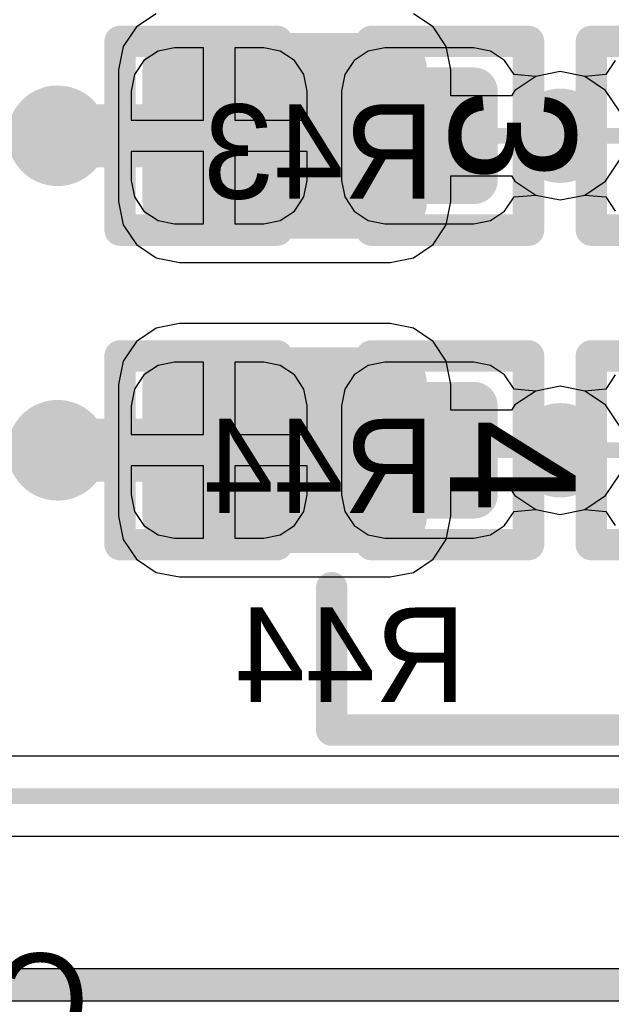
# Model space of a CAD drawing. Header units: millimetres. Extents: x 1.4 to 10.4, y 0 to 10.9.
# Tile 27 of 177: x 3.778 to 3.966, y 3.489 to 3.802. Entities that reach past the tile are written whole.
import ezdxf

# ---------------------------------------------------------------- set-up
doc = ezdxf.new("R2010")
doc.units = ezdxf.units.MM
doc.header["$MEASUREMENT"] = 0
for name, color, linetype in [('BottomLayer', 5, 'Continuous'), ('BottomOverlay', 54, 'Continuous'), ('BottomPaste', 16, 'Continuous'), ('BottomSolder', 6, 'Continuous'), ('DrillDrawing', 1, 'Continuous'), ('DrillGuide', 244, 'Continuous'), ('InternalPlane1', 76, 'Continuous'), ('InternalPlane2', 16, 'Continuous'), ('Mechanical32', 56, 'Continuous'), ('MultiLayer', 9, 'Continuous'), ('TopLayer', 1, 'Continuous'), ('TopOverlay', 2, 'Continuous'), ('TopPaste', 8, 'Continuous'), ('TopSolder', 216, 'Continuous')]:
    doc.layers.add(name, color=color, linetype=linetype)

msp = doc.modelspace()

# ---------------------------------------------------------------- linework, layer by layer
at = {"layer": 'BottomLayer'}
for p, q in [((3.8219667, 3.7919311), (3.8174868, 3.7889378)), ((3.827251, 3.7929822), (3.8219667, 3.7919311)), ((3.8364242, 3.7929822), (3.827251, 3.7929822)), ((3.8364242, 3.7700004), (3.8364242, 3.7929822)), ((3.8555974, 3.7929822), (3.8464242, 3.7929822)), ((3.8464242, 3.7929822), (3.8464242, 3.7700004)), ((3.8608817, 3.7919311), (3.8555974, 3.7929822)), ((3.8653616, 3.7889378), (3.8608817, 3.7919311)), ((3.8888959, 3.7919311), (3.884416, 3.7889378)), ((3.8941802, 3.7929822), (3.8888959, 3.7919311)), ((3.9225266, 3.7929822), (3.8941802, 3.7929822)), ((3.9278109, 3.7919311), (3.9225266, 3.7929822)), ((3.9322908, 3.7889378), (3.9278109, 3.7919311)), ((3.8174868, 3.7889378), (3.8144935, 3.7844579)), ((3.8683549, 3.7844579), (3.8653616, 3.7889378)), ((3.884416, 3.7889378), (3.8814227, 3.7844579)), ((3.9352841, 3.784458), (3.9322908, 3.7889378)), ((3.9674868, 3.7889378), (3.9644935, 3.784458)), ((3.95, 3.7853918), (3.9421966, 3.7838396)), ((3.9578034, 3.7838396), (3.95, 3.7853918)), ((3.8144935, 3.7844579), (3.8134424, 3.7791736)), ((3.869406, 3.7791736), (3.8683549, 3.7844579)), ((3.8814227, 3.7844579), (3.8803716, 3.7791736)), ((3.9421964, 3.7838396), (3.9352841, 3.784458)), ((3.9352841, 3.784458), (3.9352841, 3.784458)), ((3.9421965, 3.7838397), (3.9421964, 3.7838396)), ((3.9421966, 3.7838396), (3.9421965, 3.7838397)), ((3.9578035, 3.7838397), (3.9578034, 3.7838396)), ((3.9578036, 3.7838396), (3.9578035, 3.7838397)), ((3.9644935, 3.784458), (3.9578036, 3.7838396)), ((3.9644935, 3.784458), (3.9644935, 3.784458)), ((3.8134424, 3.7791736), (3.8134424, 3.7700004)), ((3.869406, 3.7700004), (3.869406, 3.7791736)), ((3.8803716, 3.7791736), (3.8803716, 3.7508272)), ((3.8134424, 3.7700004), (3.8364242, 3.7700004)), ((3.8464242, 3.7700004), (3.869406, 3.7700004)), ((3.8364242, 3.7600004), (3.8134424, 3.7600004)), ((3.8134424, 3.7600004), (3.8134424, 3.7508272)), ((3.8364242, 3.7370186), (3.8364242, 3.7600004)), ((3.869406, 3.7600004), (3.8464242, 3.7600004)), ((3.8464242, 3.7600004), (3.8464242, 3.7370186)), ((3.869406, 3.7508272), (3.869406, 3.7600004)), ((3.8134424, 3.7508272), (3.8144935, 3.7455429)), ((3.8683549, 3.7455429), (3.869406, 3.7508272)), ((3.8803716, 3.7508272), (3.8814227, 3.7455429)), ((3.8144935, 3.7455429), (3.8174868, 3.741063)), ((3.8653616, 3.741063), (3.8683549, 3.7455429)), ((3.8814227, 3.7455429), (3.884416, 3.741063)), ((3.9322908, 3.741063), (3.9352841, 3.7455428)), ((3.9352841, 3.7455428), (3.9421964, 3.7461604)), ((3.9352841, 3.7455428), (3.9352841, 3.7455428)), ((3.9352841, 3.7455428), (3.9352841, 3.7455428)), ((3.9421964, 3.7461604), (3.9421965, 3.7461603)), ((3.9421965, 3.7461603), (3.9421966, 3.7461604)), ((3.9421966, 3.7461604), (3.95, 3.7446082)), ((3.95, 3.7446082), (3.9578034, 3.7461604)), ((3.9578034, 3.7461604), (3.9578035, 3.7461603)), ((3.9578035, 3.7461603), (3.9578036, 3.7461604)), ((3.9578036, 3.7461604), (3.9644935, 3.7455428)), ((3.9644935, 3.7455428), (3.9644935, 3.7455428)), ((3.9644935, 3.7455428), (3.9644935, 3.7455428)), ((3.9644935, 3.7455428), (3.9674868, 3.741063)), ((3.8174868, 3.741063), (3.8219667, 3.7380697)), ((3.8608817, 3.7380697), (3.8653616, 3.741063)), ((3.884416, 3.741063), (3.8888959, 3.7380697)), ((3.9278109, 3.7380697), (3.9322908, 3.741063)), ((3.8219667, 3.7380697), (3.827251, 3.7370186)), ((3.827251, 3.7370186), (3.8364242, 3.7370186)), ((3.8464242, 3.7370186), (3.8555974, 3.7370186)), ((3.8555974, 3.7370186), (3.8608817, 3.7380697)), ((3.8888959, 3.7380697), (3.8941802, 3.7370186)), ((3.8941802, 3.7370186), (3.9225266, 3.7370186)), ((3.9225266, 3.7370186), (3.9278109, 3.7380697)), ((3.8219667, 3.6919311), (3.8174868, 3.6889378)), ((3.827251, 3.6929822), (3.8219667, 3.6919311)), ((3.8364242, 3.6929822), (3.827251, 3.6929822)), ((3.8364242, 3.6700004), (3.8364242, 3.6929822)), ((3.8555974, 3.6929822), (3.8464242, 3.6929822)), ((3.8464242, 3.6929822), (3.8464242, 3.6700004)), ((3.8608817, 3.6919311), (3.8555974, 3.6929822)), ((3.8653616, 3.6889378), (3.8608817, 3.6919311)), ((3.8888959, 3.6919311), (3.884416, 3.6889378)), ((3.8941802, 3.6929822), (3.8888959, 3.6919311)), ((3.9225266, 3.6929822), (3.8941802, 3.6929822)), ((3.9278109, 3.6919311), (3.9225266, 3.6929822)), ((3.9322908, 3.6889378), (3.9278109, 3.6919311)), ((3.8174868, 3.6889378), (3.8144935, 3.6844579)), ((3.8683549, 3.6844579), (3.8653616, 3.6889378)), ((3.884416, 3.6889378), (3.8814227, 3.6844579)), ((3.9352841, 3.684458), (3.9322908, 3.6889378)), ((3.9674868, 3.6889378), (3.9644935, 3.684458)), ((3.95, 3.6853918), (3.9421966, 3.6838396)), ((3.9578034, 3.6838396), (3.95, 3.6853918)), ((3.8144935, 3.6844579), (3.8134424, 3.6791736)), ((3.869406, 3.6791736), (3.8683549, 3.6844579)), ((3.8814227, 3.6844579), (3.8803716, 3.6791736)), ((3.9421964, 3.6838396), (3.9352841, 3.684458)), ((3.9352841, 3.684458), (3.9352841, 3.684458)), ((3.9421965, 3.6838397), (3.9421964, 3.6838396)), ((3.9421966, 3.6838396), (3.9421965, 3.6838397)), ((3.9578035, 3.6838397), (3.9578034, 3.6838396)), ((3.9578036, 3.6838396), (3.9578035, 3.6838397)), ((3.9644935, 3.684458), (3.9578036, 3.6838396)), ((3.9644935, 3.684458), (3.9644935, 3.684458)), ((3.8134424, 3.6791736), (3.8134424, 3.6700004)), ((3.869406, 3.6700004), (3.869406, 3.6791736)), ((3.8803716, 3.6791736), (3.8803716, 3.6508272)), ((3.8134424, 3.6700004), (3.8364242, 3.6700004)), ((3.8464242, 3.6700004), (3.869406, 3.6700004)), ((3.8364242, 3.6600004), (3.8134424, 3.6600004)), ((3.8134424, 3.6600004), (3.8134424, 3.6508272)), ((3.8364242, 3.6370186), (3.8364242, 3.6600004)), ((3.869406, 3.6600004), (3.8464242, 3.6600004)), ((3.8464242, 3.6600004), (3.8464242, 3.6370186)), ((3.869406, 3.6508272), (3.869406, 3.6600004)), ((3.8134424, 3.6508272), (3.8144935, 3.6455429)), ((3.8683549, 3.6455429), (3.869406, 3.6508272)), ((3.8803716, 3.6508272), (3.8814227, 3.6455429)), ((3.8144935, 3.6455429), (3.8174868, 3.641063)), ((3.8653616, 3.641063), (3.8683549, 3.6455429)), ((3.8814227, 3.6455429), (3.884416, 3.641063)), ((3.9322908, 3.641063), (3.9352841, 3.6455428)), ((3.9352841, 3.6455428), (3.9421964, 3.6461604)), ((3.9352841, 3.6455428), (3.9352841, 3.6455428)), ((3.9352841, 3.6455428), (3.9352841, 3.6455428)), ((3.9421964, 3.6461604), (3.9421965, 3.6461603)), ((3.9421965, 3.6461603), (3.9421966, 3.6461604)), ((3.9421966, 3.6461604), (3.95, 3.6446082)), ((3.95, 3.6446082), (3.9578034, 3.6461604)), ((3.9578034, 3.6461604), (3.9578035, 3.6461603)), ((3.9578035, 3.6461603), (3.9578036, 3.6461604)), ((3.9578036, 3.6461604), (3.9644935, 3.6455428)), ((3.9644935, 3.6455428), (3.9644935, 3.6455428)), ((3.9644935, 3.6455428), (3.9644935, 3.6455428)), ((3.9644935, 3.6455428), (3.9674868, 3.641063)), ((3.8174868, 3.641063), (3.8219667, 3.6380697)), ((3.8608817, 3.6380697), (3.8653616, 3.641063)), ((3.884416, 3.641063), (3.8888959, 3.6380697)), ((3.9278109, 3.6380697), (3.9322908, 3.641063)), ((3.8219667, 3.6380697), (3.827251, 3.6370186)), ((3.827251, 3.6370186), (3.8364242, 3.6370186)), ((3.8464242, 3.6370186), (3.8555974, 3.6370186)), ((3.8555974, 3.6370186), (3.8608817, 3.6380697)), ((3.8888959, 3.6380697), (3.8941802, 3.6370186)), ((3.8941802, 3.6370186), (3.9225266, 3.6370186)), ((3.9225266, 3.6370186), (3.9278109, 3.6380697)), ((4.0947209, 3.5677449), (3.7673674, 3.5677449)), ((3.7673674, 3.5422551), (4.0761654, 3.5422551))]:
    msp.add_line(p, q, dxfattribs=at)
for points, const_width in [([(3.8254794, 3.7791736, 1), (3.8290226, 3.7791736, 1)], 0.0035433), ([(3.8538258, 3.7791736, 1), (3.857369, 3.7791736, 1)], 0.0035433), ([(3.8924086, 3.7791736, 1), (3.8959518, 3.7791736, 1)], 0.0035433), ([(3.920755, 3.7791736, 1), (3.9242982, 3.7791736, 1)], 0.0035433), ([(3.784, 3.765, 1), (3.796, 3.765, 1)], 0.012), ([(3.785, 3.765, 1), (3.795, 3.765, 1)], 0.01), ([(3.7850004, 3.7650004, 1), (3.7950004, 3.7650004, 1)], 0.01), ([(3.7850004, 3.7650004, 1), (3.7950004, 3.7650004, 1)], 0.01), ([(3.8364242, 3.7650004, 1), (3.8464242, 3.7650004, 1)], 0.01), ([(3.945, 3.765, 1), (3.955, 3.765, 1)], 0.01), ([(3.9071034, 3.7650004, 1), (3.9096034, 3.7650004, 1)], 0.0025), ([(3.9487496, 3.7650004, 1), (3.9512496, 3.7650004, 1)], 0.0025), ([(3.9487496, 3.7650004, 1), (3.9512496, 3.7650004, 1)], 0.0025), ([(3.94875, 3.765, 1), (3.95125, 3.765, 1)], 0.0025), ([(3.94875, 3.765, 1), (3.95125, 3.765, 1)], 0.0025), ([(3.9487504, 3.7650004, 1), (3.9512504, 3.7650004, 1)], 0.0025), ([(3.9487504, 3.7650004, 1), (3.9512504, 3.7650004, 1)], 0.0025), ([(3.8254794, 3.7508272, 1), (3.8290226, 3.7508272, 1)], 0.0035433), ([(3.8538258, 3.7508272, 1), (3.857369, 3.7508272, 1)], 0.0035433), ([(3.8924086, 3.7508272, 1), (3.8959518, 3.7508272, 1)], 0.0035433), ([(3.920755, 3.7508272, 1), (3.9242982, 3.7508272, 1)], 0.0035433), ([(3.8254794, 3.6791736, 1), (3.8290226, 3.6791736, 1)], 0.0035433), ([(3.8538258, 3.6791736, 1), (3.857369, 3.6791736, 1)], 0.0035433), ([(3.8924086, 3.6791736, 1), (3.8959518, 3.6791736, 1)], 0.0035433), ([(3.920755, 3.6791736, 1), (3.9242982, 3.6791736, 1)], 0.0035433), ([(3.784, 3.665, 1), (3.796, 3.665, 1)], 0.012), ([(3.785, 3.665, 1), (3.795, 3.665, 1)], 0.01), ([(3.7850004, 3.6650004, 1), (3.7950004, 3.6650004, 1)], 0.01), ([(3.7850004, 3.6650004, 1), (3.7950004, 3.6650004, 1)], 0.01), ([(3.8364242, 3.6650004, 1), (3.8464242, 3.6650004, 1)], 0.01), ([(3.945, 3.665, 1), (3.955, 3.665, 1)], 0.01), ([(3.9071034, 3.6650004, 1), (3.9096034, 3.6650004, 1)], 0.0025), ([(3.9487496, 3.6650004, 1), (3.9512496, 3.6650004, 1)], 0.0025), ([(3.9487496, 3.6650004, 1), (3.9512496, 3.6650004, 1)], 0.0025), ([(3.94875, 3.665, 1), (3.95125, 3.665, 1)], 0.0025), ([(3.94875, 3.665, 1), (3.95125, 3.665, 1)], 0.0025), ([(3.9487504, 3.6650004, 1), (3.9512504, 3.6650004, 1)], 0.0025), ([(3.9487504, 3.6650004, 1), (3.9512504, 3.6650004, 1)], 0.0025), ([(3.8254794, 3.6508272, 1), (3.8290226, 3.6508272, 1)], 0.0035433), ([(3.8538258, 3.6508272, 1), (3.857369, 3.6508272, 1)], 0.0035433), ([(3.8924086, 3.6508272, 1), (3.8959518, 3.6508272, 1)], 0.0035433), ([(3.920755, 3.6508272, 1), (3.9242982, 3.6508272, 1)], 0.0035433)]:
    msp.add_lwpolyline(points, format="xyb", close=True, dxfattribs=dict(at, const_width=const_width))
for points, const_width in [([(3.79, 3.765), (3.7900004, 3.7650004)], 0.02), ([(3.7900004, 3.7650004), (3.8414242, 3.7650004)], 0.02), ([(3.9083534, 3.7650004), (3.9499996, 3.7650004)], 0.005), ([(3.9499996, 3.7650004), (3.95, 3.765)], 0.005), ([(3.95, 3.765), (3.9500004, 3.7650004)], 0.005), ([(3.9500004, 3.7650004), (3.9914242, 3.7650004)], 0.005), ([(3.79, 3.665), (3.7900004, 3.6650004)], 0.02), ([(3.7900004, 3.6650004), (3.8414242, 3.6650004)], 0.02), ([(3.9083534, 3.6650004), (3.9499996, 3.6650004)], 0.005), ([(3.9499996, 3.6650004), (3.95, 3.665)], 0.005), ([(3.95, 3.665), (3.9500004, 3.6650004)], 0.005), ([(3.9500004, 3.6650004), (3.9914242, 3.6650004)], 0.005), ([(3.7354331, 3.555), (4.1, 3.555)], 0.005)]:
    msp.add_lwpolyline(points, dxfattribs=dict(at, const_width=const_width))
for points in [[(3.827251, 3.7472839), (3.8555974, 3.7472839), (3.827251, 3.7827169), (3.8555974, 3.7827169)], [(3.8941802, 3.7472839), (3.9225266, 3.7472839), (3.8941802, 3.7827169), (3.9225266, 3.7827169)], [(3.8237077, 3.7508272), (3.8591407, 3.7508272), (3.8237077, 3.7791736), (3.8591407, 3.7791736)], [(3.8906369, 3.7508272), (3.9260699, 3.7508272), (3.8906369, 3.7791736), (3.9260699, 3.7791736)], [(3.827251, 3.6472839), (3.8555974, 3.6472839), (3.827251, 3.6827169), (3.8555974, 3.6827169)], [(3.8941802, 3.6472839), (3.9225266, 3.6472839), (3.8941802, 3.6827169), (3.9225266, 3.6827169)], [(3.8237077, 3.6508272), (3.8591407, 3.6508272), (3.8237077, 3.6791736), (3.8591407, 3.6791736)], [(3.8906369, 3.6508272), (3.9260699, 3.6508272), (3.8906369, 3.6791736), (3.9260699, 3.6791736)]]:
    msp.add_solid(points, dxfattribs=at)
at = {"layer": 'BottomOverlay', "const_width": 0.01}
for points in [[(3.8098888, 3.7350004), (3.8098888, 3.7950004)], [(3.8098888, 3.7950004), (3.8598888, 3.7950004)], [(3.8898888, 3.7950004), (3.9398888, 3.7950004)], [(3.9398888, 3.7350004), (3.9398888, 3.7950004)], [(3.9598888, 3.7350004), (3.9598888, 3.7950004)], [(3.9598888, 3.7950004), (4.0098888, 3.7950004)], [(3.8098888, 3.7350004), (3.8598888, 3.7350004)], [(3.8898888, 3.7350004), (3.9398888, 3.7350004)], [(3.9598888, 3.7350004), (4.0098888, 3.7350004)], [(3.8098888, 3.6350004), (3.8098888, 3.6950004)], [(3.8098888, 3.6950004), (3.8598888, 3.6950004)], [(3.8898888, 3.6950004), (3.9398888, 3.6950004)], [(3.9398888, 3.6350004), (3.9398888, 3.6950004)], [(3.9598888, 3.6350004), (3.9598888, 3.6950004)], [(3.9598888, 3.6950004), (4.0098888, 3.6950004)], [(3.8098888, 3.6350004), (3.8598888, 3.6350004)], [(3.8898888, 3.6350004), (3.9398888, 3.6350004)], [(3.9598888, 3.6350004), (4.0098888, 3.6350004)]]:
    msp.add_lwpolyline(points, dxfattribs=at)
at = {"layer": 'BottomOverlay', "const_width": 0.005}
for points in [[(3.8073888, 3.7950004, 1), (3.8123888, 3.7950004, 1)], [(3.8073888, 3.7950004, 1), (3.8123888, 3.7950004, 1)], [(3.8573888, 3.7950004, 1), (3.8623888, 3.7950004, 1)], [(3.8873888, 3.7950004, 1), (3.8923888, 3.7950004, 1)], [(3.9373888, 3.7950004, 1), (3.9423888, 3.7950004, 1)], [(3.9373888, 3.7950004, 1), (3.9423888, 3.7950004, 1)], [(3.9573888, 3.7950004, 1), (3.9623888, 3.7950004, 1)], [(3.9573888, 3.7950004, 1), (3.9623888, 3.7950004, 1)], [(3.8073888, 3.7350004, 1), (3.8123888, 3.7350004, 1)], [(3.8073888, 3.7350004, 1), (3.8123888, 3.7350004, 1)], [(3.8573888, 3.7350004, 1), (3.8623888, 3.7350004, 1)], [(3.8873888, 3.7350004, 1), (3.8923888, 3.7350004, 1)], [(3.9373888, 3.7350004, 1), (3.9423888, 3.7350004, 1)], [(3.9373888, 3.7350004, 1), (3.9423888, 3.7350004, 1)], [(3.9573888, 3.7350004, 1), (3.9623888, 3.7350004, 1)], [(3.9573888, 3.7350004, 1), (3.9623888, 3.7350004, 1)], [(3.8073888, 3.6950004, 1), (3.8123888, 3.6950004, 1)], [(3.8073888, 3.6950004, 1), (3.8123888, 3.6950004, 1)], [(3.8573888, 3.6950004, 1), (3.8623888, 3.6950004, 1)], [(3.8873888, 3.6950004, 1), (3.8923888, 3.6950004, 1)], [(3.9373888, 3.6950004, 1), (3.9423888, 3.6950004, 1)], [(3.9373888, 3.6950004, 1), (3.9423888, 3.6950004, 1)], [(3.9573888, 3.6950004, 1), (3.9623888, 3.6950004, 1)], [(3.9573888, 3.6950004, 1), (3.9623888, 3.6950004, 1)], [(3.8073888, 3.6350004, 1), (3.8123888, 3.6350004, 1)], [(3.8073888, 3.6350004, 1), (3.8123888, 3.6350004, 1)], [(3.8573888, 3.6350004, 1), (3.8623888, 3.6350004, 1)], [(3.8873888, 3.6350004, 1), (3.8923888, 3.6350004, 1)], [(3.9373888, 3.6350004, 1), (3.9423888, 3.6350004, 1)], [(3.9373888, 3.6350004, 1), (3.9423888, 3.6350004, 1)], [(3.9573888, 3.6350004, 1), (3.9623888, 3.6350004, 1)], [(3.9573888, 3.6350004, 1), (3.9623888, 3.6350004, 1)]]:
    msp.add_lwpolyline(points, format="xyb", close=True, dxfattribs=at)
at = {"layer": 'BottomPaste', "const_width": 0.0035433}
for points in [[(3.8254794, 3.7791736, 1), (3.8290226, 3.7791736, 1)], [(3.8538258, 3.7791736, 1), (3.857369, 3.7791736, 1)], [(3.8924086, 3.7791736, 1), (3.8959518, 3.7791736, 1)], [(3.920755, 3.7791736, 1), (3.9242982, 3.7791736, 1)], [(3.8254794, 3.7508272, 1), (3.8290226, 3.7508272, 1)], [(3.8538258, 3.7508272, 1), (3.857369, 3.7508272, 1)], [(3.8924086, 3.7508272, 1), (3.8959518, 3.7508272, 1)], [(3.920755, 3.7508272, 1), (3.9242982, 3.7508272, 1)], [(3.8254794, 3.6791736, 1), (3.8290226, 3.6791736, 1)], [(3.8538258, 3.6791736, 1), (3.857369, 3.6791736, 1)], [(3.8924086, 3.6791736, 1), (3.8959518, 3.6791736, 1)], [(3.920755, 3.6791736, 1), (3.9242982, 3.6791736, 1)], [(3.8254794, 3.6508272, 1), (3.8290226, 3.6508272, 1)], [(3.8538258, 3.6508272, 1), (3.857369, 3.6508272, 1)], [(3.8924086, 3.6508272, 1), (3.8959518, 3.6508272, 1)], [(3.920755, 3.6508272, 1), (3.9242982, 3.6508272, 1)]]:
    msp.add_lwpolyline(points, format="xyb", close=True, dxfattribs=at)
at = {"layer": 'BottomPaste'}
for points in [[(3.827251, 3.7472839), (3.8555974, 3.7472839), (3.827251, 3.7827169), (3.8555974, 3.7827169)], [(3.8941802, 3.7472839), (3.9225266, 3.7472839), (3.8941802, 3.7827169), (3.9225266, 3.7827169)], [(3.8237077, 3.7508272), (3.8591407, 3.7508272), (3.8237077, 3.7791736), (3.8591407, 3.7791736)], [(3.8906369, 3.7508272), (3.9260699, 3.7508272), (3.8906369, 3.7791736), (3.9260699, 3.7791736)], [(3.827251, 3.6472839), (3.8555974, 3.6472839), (3.827251, 3.6827169), (3.8555974, 3.6827169)], [(3.8941802, 3.6472839), (3.9225266, 3.6472839), (3.8941802, 3.6827169), (3.9225266, 3.6827169)], [(3.8237077, 3.6508272), (3.8591407, 3.6508272), (3.8237077, 3.6791736), (3.8591407, 3.6791736)], [(3.8906369, 3.6508272), (3.9260699, 3.6508272), (3.8906369, 3.6791736), (3.9260699, 3.6791736)]]:
    msp.add_solid(points, dxfattribs=at)
at = {"layer": 'BottomSolder', "const_width": 0.0075433}
for points in [[(3.8234794, 3.7791736, 1), (3.8310226, 3.7791736, 1)], [(3.8518258, 3.7791736, 1), (3.859369, 3.7791736, 1)], [(3.8904086, 3.7791736, 1), (3.8979518, 3.7791736, 1)], [(3.918755, 3.7791736, 1), (3.9262982, 3.7791736, 1)], [(3.8234794, 3.7508272, 1), (3.8310226, 3.7508272, 1)], [(3.8518258, 3.7508272, 1), (3.859369, 3.7508272, 1)], [(3.8904086, 3.7508272, 1), (3.8979518, 3.7508272, 1)], [(3.918755, 3.7508272, 1), (3.9262982, 3.7508272, 1)], [(3.8234794, 3.6791736, 1), (3.8310226, 3.6791736, 1)], [(3.8518258, 3.6791736, 1), (3.859369, 3.6791736, 1)], [(3.8904086, 3.6791736, 1), (3.8979518, 3.6791736, 1)], [(3.918755, 3.6791736, 1), (3.9262982, 3.6791736, 1)], [(3.8234794, 3.6508272, 1), (3.8310226, 3.6508272, 1)], [(3.8518258, 3.6508272, 1), (3.859369, 3.6508272, 1)], [(3.8904086, 3.6508272, 1), (3.8979518, 3.6508272, 1)], [(3.918755, 3.6508272, 1), (3.9262982, 3.6508272, 1)]]:
    msp.add_lwpolyline(points, format="xyb", close=True, dxfattribs=at)
at = {"layer": 'BottomSolder'}
for points in [[(3.827251, 3.7432839), (3.8555974, 3.7432839), (3.827251, 3.7867169), (3.8555974, 3.7867169)], [(3.8941802, 3.7432839), (3.9225266, 3.7432839), (3.8941802, 3.7867169), (3.9225266, 3.7867169)], [(3.8197077, 3.7508272), (3.8631407, 3.7508272), (3.8197077, 3.7791736), (3.8631407, 3.7791736)], [(3.8866369, 3.7508272), (3.9300699, 3.7508272), (3.8866369, 3.7791736), (3.9300699, 3.7791736)], [(3.827251, 3.6432839), (3.8555974, 3.6432839), (3.827251, 3.6867169), (3.8555974, 3.6867169)], [(3.8941802, 3.6432839), (3.9225266, 3.6432839), (3.8941802, 3.6867169), (3.9225266, 3.6867169)], [(3.8197077, 3.6508272), (3.8631407, 3.6508272), (3.8197077, 3.6791736), (3.8631407, 3.6791736)], [(3.8866369, 3.6508272), (3.9300699, 3.6508272), (3.8866369, 3.6791736), (3.9300699, 3.6791736)]]:
    msp.add_solid(points, dxfattribs=at)
at = {"layer": 'DrillDrawing'}
for points, const_width in [([(3.787, 3.765, 1), (3.793, 3.765, 1)], 0.006), ([(3.9475, 3.765, 1), (3.9525, 3.765, 1)], 0.005), ([(3.787, 3.665, 1), (3.793, 3.665, 1)], 0.006), ([(3.9475, 3.665, 1), (3.9525, 3.665, 1)], 0.005)]:
    msp.add_lwpolyline(points, format="xyb", close=True, dxfattribs=dict(at, const_width=const_width))
at = {"layer": 'DrillGuide'}
for points, const_width in [([(3.787, 3.765, 1), (3.793, 3.765, 1)], 0.006), ([(3.9475, 3.765, 1), (3.9525, 3.765, 1)], 0.005), ([(3.787, 3.665, 1), (3.793, 3.665, 1)], 0.006), ([(3.9475, 3.665, 1), (3.9525, 3.665, 1)], 0.005)]:
    msp.add_lwpolyline(points, format="xyb", close=True, dxfattribs=dict(at, const_width=const_width))
at = {"layer": 'InternalPlane1', "const_width": 0.015}
for points in [[(3.9425, 3.765, 1), (3.9575, 3.765, 1)], [(3.9425, 3.665, 1), (3.9575, 3.665, 1)]]:
    msp.add_lwpolyline(points, format="xyb", close=True, dxfattribs=at)
at = {"layer": 'InternalPlane2'}
for p, q in [((4.0278884, 3.500098), (3.58, 3.500098)), ((3.5821116, 3.489902), (4.03, 3.489902))]:
    msp.add_line(p, q, dxfattribs=at)
for points, const_width in [([(3.782, 3.765, 1), (3.798, 3.765, 1)], 0.016), ([(3.9425, 3.765, 1), (3.9575, 3.765, 1)], 0.015), ([(3.782, 3.665, 1), (3.798, 3.665, 1)], 0.016), ([(3.9425, 3.665, 1), (3.9575, 3.665, 1)], 0.015)]:
    msp.add_lwpolyline(points, format="xyb", close=True, dxfattribs=dict(at, const_width=const_width))
at = {"layer": 'InternalPlane2', "const_width": 0.01}
msp.add_lwpolyline([(3.58, 3.495), (4.03, 3.495)], dxfattribs=at)
at = {"layer": 'MultiLayer'}
for points, const_width in [([(3.784, 3.765, 1), (3.796, 3.765, 1)], 0.012), ([(3.945, 3.765, 1), (3.955, 3.765, 1)], 0.01), ([(3.784, 3.665, 1), (3.796, 3.665, 1)], 0.012), ([(3.945, 3.665, 1), (3.955, 3.665, 1)], 0.01)]:
    msp.add_lwpolyline(points, format="xyb", close=True, dxfattribs=dict(at, const_width=const_width))
at = {"layer": 'TopLayer'}
for p, q in [((3.8213429, 3.8038206), (3.8150659, 3.7996264)), ((3.9095149, 3.7996264), (3.9032379, 3.8038206)), ((3.8150659, 3.7996264), (3.8108717, 3.7933494)), ((3.9137091, 3.7933494), (3.9095149, 3.7996264)), ((3.8108717, 3.7933494), (3.8093989, 3.7859452)), ((3.9151819, 3.7859452), (3.9137091, 3.7933494)), ((3.8093989, 3.7859452), (3.8093989, 3.7440556)), ((3.9151819, 3.7777453), (3.9151819, 3.7859452)), ((3.95, 3.7853918), (3.9421964, 3.7838396)), ((3.9578036, 3.7838396), (3.95, 3.7853918)), ((3.9421964, 3.7838396), (3.9355808, 3.7794192)), ((3.9644192, 3.7794192), (3.9578036, 3.7838396)), ((3.9355808, 3.7794192), (3.9344623, 3.7777453)), ((3.9688396, 3.7728036), (3.9644192, 3.7794192)), ((3.9344623, 3.7777453), (3.9151819, 3.7777453)), ((3.9644192, 3.7505808), (3.9688396, 3.7571964)), ((3.9151819, 3.7440556), (3.9151819, 3.7522555)), ((3.9151819, 3.7522555), (3.9344618, 3.7522555)), ((3.9344618, 3.7522555), (3.9355808, 3.7505808)), ((3.9355808, 3.7505808), (3.9421964, 3.7461604)), ((3.9578036, 3.7461604), (3.9644192, 3.7505808)), ((3.9421964, 3.7461604), (3.95, 3.7446082)), ((3.95, 3.7446082), (3.9578036, 3.7461604)), ((3.8093989, 3.7440556), (3.8108717, 3.7366514)), ((3.9137091, 3.7366514), (3.9151819, 3.7440556)), ((3.8108717, 3.7366514), (3.8150659, 3.7303744)), ((3.9095149, 3.7303744), (3.9137091, 3.7366514)), ((3.8150659, 3.7303744), (3.8213429, 3.7261802)), ((3.9032379, 3.7261802), (3.9095149, 3.7303744)), ((3.8213429, 3.7261802), (3.8287471, 3.7247074)), ((3.8958337, 3.7247074), (3.9032379, 3.7261802)), ((3.8287471, 3.7247074), (3.8958337, 3.7247074)), ((3.8213429, 3.7038206), (3.8150659, 3.6996264)), ((3.8287471, 3.7052934), (3.8213429, 3.7038206)), ((3.8958337, 3.7052934), (3.8287471, 3.7052934)), ((3.9032379, 3.7038206), (3.8958337, 3.7052934)), ((3.9095149, 3.6996264), (3.9032379, 3.7038206)), ((3.8150659, 3.6996264), (3.8108717, 3.6933494)), ((3.9137091, 3.6933494), (3.9095149, 3.6996264)), ((3.8108717, 3.6933494), (3.8093989, 3.6859452)), ((3.9151819, 3.6859452), (3.9137091, 3.6933494)), ((3.8093989, 3.6859452), (3.8093989, 3.6440556)), ((3.9151819, 3.6777453), (3.9151819, 3.6859452)), ((3.95, 3.6853918), (3.9421964, 3.6838396)), ((3.9578036, 3.6838396), (3.95, 3.6853918)), ((3.9421964, 3.6838396), (3.9355808, 3.6794192)), ((3.9644192, 3.6794192), (3.9578036, 3.6838396)), ((3.9355808, 3.6794192), (3.9344623, 3.6777453)), ((3.9688396, 3.6728036), (3.9644192, 3.6794192)), ((3.9344623, 3.6777453), (3.9151819, 3.6777453)), ((3.9644192, 3.6505808), (3.9688396, 3.6571964)), ((3.9151819, 3.6440556), (3.9151819, 3.6522555)), ((3.9151819, 3.6522555), (3.9344618, 3.6522555)), ((3.9344618, 3.6522555), (3.9355808, 3.6505808)), ((3.9355808, 3.6505808), (3.9421964, 3.6461604)), ((3.9578036, 3.6461604), (3.9644192, 3.6505808)), ((3.9421964, 3.6461604), (3.95, 3.6446082)), ((3.95, 3.6446082), (3.9578036, 3.6461604)), ((3.8093989, 3.6440556), (3.8108717, 3.6366514)), ((3.9137091, 3.6366514), (3.9151819, 3.6440556)), ((3.8108717, 3.6366514), (3.8150659, 3.6303744)), ((3.9095149, 3.6303744), (3.9137091, 3.6366514)), ((3.8150659, 3.6303744), (3.8213429, 3.6261802)), ((3.9032379, 3.6261802), (3.9095149, 3.6303744)), ((3.8213429, 3.6261802), (3.8287471, 3.6247074)), ((3.8958337, 3.6247074), (3.9032379, 3.6261802)), ((3.8287471, 3.6247074), (3.8958337, 3.6247074))]:
    msp.add_line(p, q, dxfattribs=at)
for points, const_width in [([(3.8242589, 3.7859452, 1), (3.8332353, 3.7859452, 1)], 0.0089764), ([(3.8913455, 3.7859452, 1), (3.9003219, 3.7859452, 1)], 0.0089764), ([(3.784, 3.765, 1), (3.796, 3.765, 1)], 0.012), ([(3.945, 3.765, 1), (3.955, 3.765, 1)], 0.01), ([(3.8610404, 3.7650004, 1), (3.8635404, 3.7650004, 1)], 0.0025), ([(3.9487496, 3.7650004, 1), (3.9512496, 3.7650004, 1)], 0.0025), ([(3.9487496, 3.7650004, 1), (3.9512496, 3.7650004, 1)], 0.0025), ([(3.94875, 3.765, 1), (3.95125, 3.765, 1)], 0.0025), ([(3.8242589, 3.7440556, 1), (3.8332353, 3.7440556, 1)], 0.0089764), ([(3.8913455, 3.7440556, 1), (3.9003219, 3.7440556, 1)], 0.0089764), ([(3.8242589, 3.6859452, 1), (3.8332353, 3.6859452, 1)], 0.0089764), ([(3.8913455, 3.6859452, 1), (3.9003219, 3.6859452, 1)], 0.0089764), ([(3.784, 3.665, 1), (3.796, 3.665, 1)], 0.012), ([(3.945, 3.665, 1), (3.955, 3.665, 1)], 0.01), ([(3.8610404, 3.6650004, 1), (3.8635404, 3.6650004, 1)], 0.0025), ([(3.9487496, 3.6650004, 1), (3.9512496, 3.6650004, 1)], 0.0025), ([(3.9487496, 3.6650004, 1), (3.9512496, 3.6650004, 1)], 0.0025), ([(3.94875, 3.665, 1), (3.95125, 3.665, 1)], 0.0025), ([(3.8242589, 3.6440556, 1), (3.8332353, 3.6440556, 1)], 0.0089764), ([(3.8913455, 3.6440556, 1), (3.9003219, 3.6440556, 1)], 0.0089764)]:
    msp.add_lwpolyline(points, format="xyb", close=True, dxfattribs=dict(at, const_width=const_width))
at = {"layer": 'TopLayer', "const_width": 0.005}
for points in [[(3.8622904, 3.7650004), (3.9499996, 3.7650004)], [(3.9499996, 3.7650004), (3.95, 3.765)], [(3.8622904, 3.6650004), (3.9499996, 3.6650004)], [(3.9499996, 3.6650004), (3.95, 3.665)]]:
    msp.add_lwpolyline(points, dxfattribs=at)
at = {"layer": 'TopLayer'}
for points in [[(3.8287471, 3.7350792), (3.8958337, 3.7350792), (3.8287471, 3.7949216), (3.8958337, 3.7949216)], [(3.8197707, 3.7440556), (3.9048101, 3.7440556), (3.8197707, 3.7859452), (3.9048101, 3.7859452)], [(3.8287471, 3.6350792), (3.8958337, 3.6350792), (3.8287471, 3.6949216), (3.8958337, 3.6949216)], [(3.8197707, 3.6440556), (3.9048101, 3.6440556), (3.8197707, 3.6859452), (3.9048101, 3.6859452)]]:
    msp.add_solid(points, dxfattribs=at)
at = {"layer": 'TopOverlay', "const_width": 0.01}
for points in [[(3.877251, 3.576024), (3.877251, 3.6212996)], [(3.877251, 3.576024), (4.1725266, 3.576024)]]:
    msp.add_lwpolyline(points, dxfattribs=at)
at = {"layer": 'TopOverlay', "const_width": 0.005}
for points in [[(3.874751, 3.6212996, 1), (3.879751, 3.6212996, 1)], [(3.874751, 3.576024, 1), (3.879751, 3.576024, 1)], [(3.874751, 3.576024, 1), (3.879751, 3.576024, 1)]]:
    msp.add_lwpolyline(points, format="xyb", close=True, dxfattribs=at)
at = {"layer": 'TopPaste', "const_width": 0.0089764}
for points in [[(3.8242589, 3.7859452, 1), (3.8332353, 3.7859452, 1)], [(3.8913455, 3.7859452, 1), (3.9003219, 3.7859452, 1)], [(3.8242589, 3.7440556, 1), (3.8332353, 3.7440556, 1)], [(3.8913455, 3.7440556, 1), (3.9003219, 3.7440556, 1)], [(3.8242589, 3.6859452, 1), (3.8332353, 3.6859452, 1)], [(3.8913455, 3.6859452, 1), (3.9003219, 3.6859452, 1)], [(3.8242589, 3.6440556, 1), (3.8332353, 3.6440556, 1)], [(3.8913455, 3.6440556, 1), (3.9003219, 3.6440556, 1)]]:
    msp.add_lwpolyline(points, format="xyb", close=True, dxfattribs=at)
at = {"layer": 'TopPaste'}
for points in [[(3.8287471, 3.7350792), (3.8958337, 3.7350792), (3.8287471, 3.7949216), (3.8958337, 3.7949216)], [(3.8197707, 3.7440556), (3.9048101, 3.7440556), (3.8197707, 3.7859452), (3.9048101, 3.7859452)], [(3.8287471, 3.6350792), (3.8958337, 3.6350792), (3.8287471, 3.6949216), (3.8958337, 3.6949216)], [(3.8197707, 3.6440556), (3.9048101, 3.6440556), (3.8197707, 3.6859452), (3.9048101, 3.6859452)]]:
    msp.add_solid(points, dxfattribs=at)
at = {"layer": 'TopSolder', "const_width": 0.0117323}
for points in [[(3.822881, 3.7859452, 1), (3.8346132, 3.7859452, 1)], [(3.8899676, 3.7859452, 1), (3.9016998, 3.7859452, 1)], [(3.822881, 3.7440556, 1), (3.8346132, 3.7440556, 1)], [(3.8899676, 3.7440556, 1), (3.9016998, 3.7440556, 1)], [(3.822881, 3.6859452, 1), (3.8346132, 3.6859452, 1)], [(3.8899676, 3.6859452, 1), (3.9016998, 3.6859452, 1)], [(3.822881, 3.6440556, 1), (3.8346132, 3.6440556, 1)], [(3.8899676, 3.6440556, 1), (3.9016998, 3.6440556, 1)]]:
    msp.add_lwpolyline(points, format="xyb", close=True, dxfattribs=at)
at = {"layer": 'TopSolder'}
for points in [[(3.8287471, 3.7323233), (3.8958337, 3.7323233), (3.8287471, 3.7976775), (3.8958337, 3.7976775)], [(3.8170148, 3.7440556), (3.907566, 3.7440556), (3.8170148, 3.7859452), (3.907566, 3.7859452)], [(3.8287471, 3.6323233), (3.8958337, 3.6323233), (3.8287471, 3.6976775), (3.8958337, 3.6976775)], [(3.8170148, 3.6440556), (3.907566, 3.6440556), (3.8170148, 3.6859452), (3.907566, 3.6859452)]]:
    msp.add_solid(points, dxfattribs=at)

# ---------------------------------------------------------------- texts
at = {"layer": 'BottomOverlay', "text_generation_flag": 2}
for s, p in [('R44', (3.92, 3.585)), ('C86', (3.7999996, 3.475))]:
    msp.add_text(s, height=0.03, rotation=360, dxfattribs=at).set_placement(p)
at = {"layer": 'Mechanical32', "text_generation_flag": 2}
for s, p in [('R43', (3.91, 3.745)), ('R44', (3.91, 3.645))]:
    msp.add_text(s, height=0.03, rotation=360, dxfattribs=at).set_placement(p)
at = {"layer": 'TopOverlay'}
for s, p in [('3', (3.9148888, 3.7800004)), ('4', (3.9148888, 3.6750004))]:
    msp.add_text(s, height=0.04, rotation=270, dxfattribs=at).set_placement(p)

doc.saveas('drawing.dxf')
